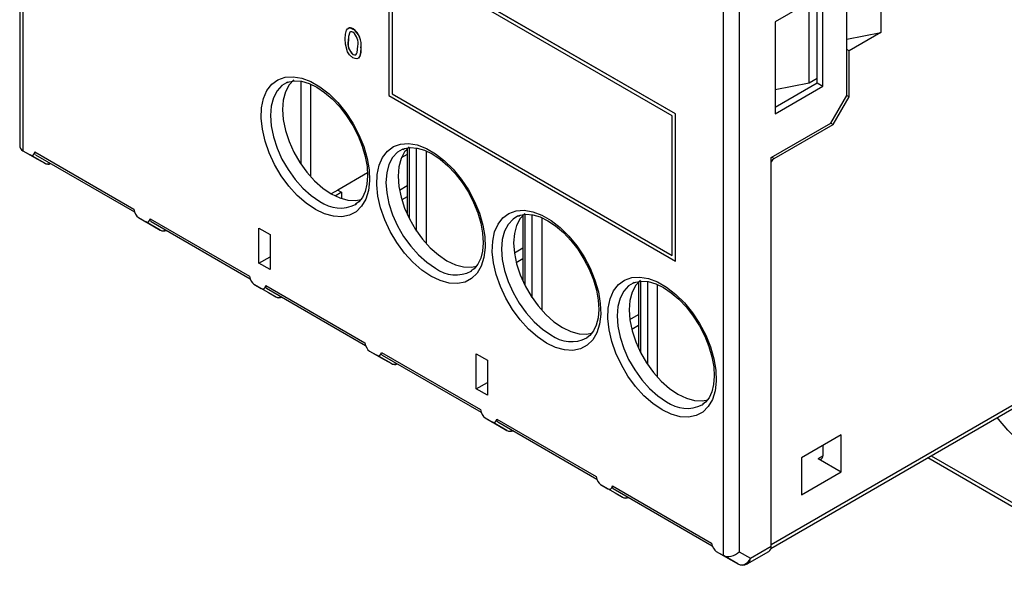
# Model space of a CAD drawing. Header units: millimetres. Extents: x 0 to 419, y 0 to 324.
# Tile 9 of 15: x 260 to 303, y 191 to 217. Entities that reach past the tile are written whole.
import ezdxf

# ---------------------------------------------------------------- set-up
doc = ezdxf.new("R2010")
doc.units = ezdxf.units.MM
doc.header["$LTSCALE"] = 1.5

msp = doc.modelspace()

# ---------------------------------------------------------------- linework, layer by layer
for p, q in [((290.971, 192.972), (290.971, 230.941)), ((291.678, 230.941), (291.678, 193.141)), ((259.712, 222.598), (259.712, 211.186)), ((259.858, 222.354), (259.858, 210.933)), ((288.843, 212.564), (276.115, 219.912)), ((276.115, 219.912), (276.115, 213.38)), ((288.85, 212.568), (276.122, 219.916)), ((288.701, 212.483), (276.256, 219.667)), ((276.256, 219.667), (276.256, 213.461)), ((276.263, 219.663), (276.263, 213.465)), ((296.451, 213.385), (296.451, 219.509)), ((297.972, 218.631), (297.972, 216.181)), ((295.391, 217.876), (293.269, 216.651)), ((295.391, 213.793), (295.391, 217.876)), ((295.143, 214.14), (295.143, 217.406)), ((294.79, 213.936), (294.79, 217.202)), ((293.269, 216.651), (293.269, 212.568)), ((274.386, 216.196), (274.371, 216.189)), ((274.371, 216.189), (274.378, 216.193)), ((274.518, 216.335), (274.525, 216.34)), ((296.451, 215.889), (297.972, 216.181)), ((297.972, 216.181), (296.557, 215.365)), ((274.308, 215.819), (274.315, 215.823)), ((274.518, 215.206), (274.525, 215.21)), ((274.867, 215.496), (274.874, 215.5)), ((296.557, 215.365), (296.451, 215.426)), ((296.557, 213.323), (296.557, 215.365)), ((271.602, 213.97), (271.562, 213.952)), ((272.212, 210.33), (272.212, 214.019)), ((293.269, 212.862), (295.137, 213.94)), ((294.79, 213.936), (293.269, 213.643)), ((295.143, 214.14), (294.79, 213.936)), ((295.137, 213.94), (295.137, 214.136)), ((295.137, 213.94), (295.391, 213.793)), ((272.636, 213.887), (272.636, 209.783)), ((276.256, 213.461), (276.263, 213.465)), ((276.256, 213.461), (288.701, 206.277)), ((276.263, 213.465), (288.701, 206.285)), ((293.269, 212.568), (295.391, 213.793)), ((276.115, 213.38), (288.843, 206.032)), ((295.744, 212.16), (296.451, 213.385)), ((295.85, 212.099), (296.557, 213.323)), ((296.451, 213.385), (296.557, 213.323)), ((288.701, 206.277), (288.701, 212.483)), ((288.843, 212.564), (288.85, 212.568)), ((288.843, 206.032), (288.843, 212.564)), ((288.85, 206.036), (288.85, 212.568)), ((293.093, 210.629), (295.744, 212.16)), ((295.744, 212.16), (295.85, 212.099)), ((293.234, 210.588), (295.85, 212.099)), ((259.858, 210.933), (260.177, 210.749)), ((259.858, 210.933), (260.503, 210.56)), ((260.38, 210.877), (264.782, 208.335)), ((276.735, 211.007), (276.696, 210.988)), ((276.932, 210.976), (276.836, 210.921)), ((276.932, 211.032), (276.932, 208.104)), ((277.02, 211.07), (277.02, 207.922)), ((277.345, 207.367), (277.345, 211.056)), ((277.77, 210.923), (277.77, 206.819)), ((260.822, 210.376), (260.177, 210.749)), ((260.412, 210.756), (264.813, 208.216)), ((260.503, 210.56), (260.822, 210.376)), ((276.932, 210.772), (276.666, 210.618)), ((293.093, 193.38), (293.093, 210.629)), ((293.128, 210.649), (293.234, 210.588)), ((275.161, 209.954), (273.838, 209.19)), ((273.838, 209.19), (273.546, 209.021)), ((274.015, 209.088), (273.73, 208.923)), ((273.838, 209.19), (274.015, 209.088)), ((274.015, 209.088), (274.015, 208.807)), ((276.583, 209.182), (276.932, 209.384)), ((276.932, 208.894), (276.687, 208.753)), ((274.635, 208.553), (274.667, 208.574)), ((264.985, 207.973), (265.31, 207.785)), ((264.985, 207.973), (265.63, 207.601)), ((265.955, 207.413), (265.31, 207.785)), ((265.513, 207.913), (269.916, 205.372)), ((265.546, 207.793), (269.947, 205.252)), ((281.869, 208.043), (281.829, 208.025)), ((282.066, 208.069), (282.066, 205.14)), ((282.154, 208.107), (282.154, 204.958)), ((282.479, 204.403), (282.479, 208.092)), ((282.903, 207.96), (282.903, 203.856)), ((265.63, 207.601), (265.955, 207.413)), ((270.338, 207.496), (270.833, 207.21)), ((270.338, 205.944), (270.338, 207.496)), ((270.833, 207.21), (270.833, 205.659)), ((281.686, 206.406), (282.066, 206.625)), ((270.338, 205.944), (270.833, 206.23)), ((282.066, 206.135), (281.772, 205.965)), ((288.843, 206.032), (288.85, 206.036)), ((270.833, 205.659), (270.338, 205.944)), ((279.768, 205.589), (279.8, 205.611)), ((287.287, 205.143), (287.287, 201.995)), ((270.119, 205.009), (270.444, 204.822)), ((270.119, 205.009), (270.764, 204.637)), ((271.089, 204.449), (270.444, 204.822)), ((270.647, 204.95), (275.049, 202.408)), ((270.68, 204.829), (275.08, 202.289)), ((287.002, 205.079), (286.963, 205.061)), ((287.199, 205.105), (287.199, 202.177)), ((287.612, 201.44), (287.612, 205.128)), ((288.037, 204.996), (288.037, 200.892)), ((270.764, 204.637), (271.089, 204.449)), ((286.82, 203.442), (287.199, 203.661)), ((293.093, 193.461), (310.346, 203.422)), ((287.199, 203.171), (286.906, 203.002)), ((293.082, 193.286), (310.242, 203.193)), ((284.902, 202.626), (284.934, 202.647)), ((275.252, 202.046), (275.577, 201.858)), ((275.252, 202.046), (275.897, 201.673)), ((276.222, 201.486), (275.577, 201.858)), ((275.78, 201.986), (280.183, 199.444)), ((275.813, 201.866), (280.214, 199.325)), ((275.897, 201.673), (276.222, 201.486)), ((279.997, 201.92), (280.492, 201.634)), ((279.997, 200.368), (279.997, 201.92)), ((280.492, 201.634), (280.492, 200.083)), ((279.997, 200.368), (280.492, 200.654)), ((280.492, 200.083), (279.997, 200.368)), ((290.035, 199.662), (290.068, 199.683)), ((280.386, 199.082), (280.711, 198.895)), ((280.386, 199.082), (281.031, 198.71)), ((280.914, 199.022), (285.317, 196.481)), ((281.356, 198.522), (280.711, 198.895)), ((280.947, 198.902), (285.347, 196.362)), ((281.031, 198.71), (281.356, 198.522)), ((296.204, 198.32), (294.436, 197.299)), ((296.204, 196.687), (296.204, 198.32)), ((295.391, 197.85), (295.391, 197.401)), ((294.436, 197.299), (294.436, 195.666)), ((295.178, 197.278), (295.391, 197.401)), ((295.178, 197.278), (296.204, 196.687)), ((300.057, 197.313), (310.252, 191.428)), ((300.204, 197.397), (310.148, 191.657)), ((294.436, 195.666), (296.204, 196.687)), ((285.519, 196.119), (285.845, 195.931)), ((285.519, 196.119), (286.164, 195.746)), ((286.048, 196.059), (290.45, 193.517)), ((286.49, 195.559), (285.845, 195.931)), ((286.08, 195.938), (290.481, 193.398)), ((286.164, 195.746), (286.49, 195.559)), ((292.178, 192.852), (293.093, 193.38)), ((290.653, 193.155), (290.971, 192.972)), ((290.653, 193.155), (291.298, 192.783)), ((291.616, 192.599), (290.971, 192.972)), ((291.678, 193.141), (292.178, 192.852)), ((292.033, 192.599), (292.989, 193.151)), ((291.298, 192.783), (291.616, 192.599))]:
    msp.add_line(p, q)
at = {"flags": 128}
for points in [[(274.169, 215.899), (274.18, 216.106), (274.227, 216.285), (274.274, 216.349), (274.342, 216.383), (274.426, 216.376), (274.518, 216.335)], [(274.371, 216.189), (274.316, 215.998), (274.308, 215.819)], [(274.378, 216.193), (274.323, 216.002), (274.315, 215.823)], [(274.275, 215.323), (274.183, 215.655), (274.169, 215.899)], [(274.518, 215.061), (274.369, 215.183), (274.275, 215.323)], [(274.518, 215.206), (274.583, 215.183), (274.638, 215.193), (274.679, 215.229), (274.702, 215.287), (274.727, 215.577)], [(274.867, 215.496), (274.856, 215.29), (274.809, 215.111), (274.762, 215.047), (274.694, 215.014), (274.609, 215.02), (274.518, 215.061)], [(274.525, 215.21), (274.59, 215.187), (274.645, 215.197), (274.67, 215.219)], [(274.874, 215.5), (274.863, 215.294), (274.816, 215.115), (274.769, 215.051), (274.767, 215.05)], [(272.848, 208.327), (272.441, 208.602), (272.045, 208.949), (271.673, 209.359), (271.335, 209.818), (271.039, 210.315), (270.796, 210.835), (270.613, 211.362), (270.493, 211.883), (270.441, 212.381), (270.458, 212.842), (270.544, 213.254), (270.697, 213.604), (270.911, 213.882), (271.181, 214.08), (271.499, 214.193), (271.856, 214.217), (272.241, 214.152), (272.644, 213.999), (273.052, 213.763), (273.455, 213.451), (273.84, 213.072), (274.197, 212.635), (274.515, 212.155), (274.785, 211.645), (274.999, 211.12), (275.152, 210.594), (275.238, 210.083), (275.255, 209.602), (275.203, 209.164), (275.084, 208.781), (274.9, 208.466), (274.657, 208.227), (274.362, 208.071), (274.023, 208.002), (273.651, 208.023), (273.255, 208.132), (272.848, 208.327)], [(271.562, 213.952), (271.364, 213.827), (271.144, 213.592), (270.982, 213.284), (270.883, 212.914), (270.85, 212.493), (270.883, 212.033), (270.982, 211.548), (271.144, 211.054), (271.364, 210.565), (271.635, 210.096), (271.948, 209.661), (272.296, 209.274), (272.666, 208.945), (273.047, 208.687)], [(271.887, 214.077), (271.679, 213.851), (271.519, 213.548), (271.422, 213.184), (271.389, 212.768), (271.422, 212.315), (271.519, 211.837), (271.679, 211.35), (271.896, 210.867), (272.163, 210.405), (272.472, 209.976), (272.814, 209.594), (273.179, 209.271), (273.555, 209.016), (273.931, 208.837), (274.296, 208.739), (274.638, 208.726), (274.885, 208.775)], [(271.599, 213.959), (271.678, 213.998), (271.929, 214.041), (272.237, 214.017), (272.565, 213.921), (272.907, 213.756), (273.255, 213.523), (273.599, 213.229), (273.929, 212.88), (274.236, 212.485), (274.51, 212.055), (274.744, 211.601), (274.93, 211.137), (275.065, 210.676), (275.145, 210.232), (275.169, 209.817), (275.14, 209.444), (275.06, 209.123), (274.936, 208.862), (274.774, 208.661), (274.637, 208.564)], [(260.414, 210.759), (260.386, 210.78), (260.373, 210.819), (260.38, 210.877)], [(277.982, 205.364), (277.574, 205.639), (277.179, 205.986), (276.807, 206.395), (276.468, 206.855), (276.173, 207.352), (275.93, 207.871), (275.746, 208.399), (275.626, 208.919), (275.575, 209.417), (275.592, 209.879), (275.678, 210.29), (275.83, 210.64), (276.045, 210.918), (276.315, 211.117), (276.633, 211.23), (276.989, 211.254), (277.375, 211.189), (277.777, 211.036), (278.186, 210.8), (278.589, 210.488), (278.974, 210.108), (279.331, 209.672), (279.649, 209.192), (279.919, 208.682), (280.133, 208.156), (280.285, 207.631), (280.371, 207.12), (280.389, 206.638), (280.337, 206.2), (280.217, 205.818), (280.033, 205.503), (279.79, 205.264), (279.495, 205.107), (279.157, 205.039), (278.784, 205.059), (278.389, 205.169), (277.982, 205.364)], [(276.696, 210.988), (276.497, 210.864), (276.278, 210.628), (276.116, 210.321), (276.017, 209.951), (275.983, 209.529), (276.017, 209.069), (276.116, 208.585), (276.278, 208.091), (276.497, 207.601), (276.768, 207.132), (277.082, 206.697), (277.429, 206.31), (277.799, 205.982), (278.181, 205.723)], [(277.021, 211.113), (276.813, 210.888), (276.653, 210.585), (276.555, 210.22), (276.522, 209.805), (276.555, 209.351), (276.653, 208.874), (276.813, 208.386), (277.029, 207.904), (277.296, 207.441), (277.606, 207.013), (277.948, 206.631), (278.313, 206.307), (278.689, 206.052), (279.065, 205.873), (279.43, 205.775), (279.772, 205.762), (280.019, 205.811)], [(276.732, 210.995), (276.812, 211.034), (277.062, 211.077), (277.371, 211.054), (277.699, 210.958), (278.041, 210.792), (278.389, 210.56), (278.733, 210.266), (279.063, 209.917), (279.369, 209.522), (279.644, 209.091), (279.877, 208.638), (280.064, 208.174), (280.199, 207.712), (280.279, 207.268), (280.303, 206.853), (280.273, 206.481), (280.193, 206.16), (280.07, 205.898), (279.908, 205.697), (279.771, 205.601)], [(283.115, 202.4), (282.708, 202.675), (282.313, 203.022), (281.94, 203.432), (281.602, 203.891), (281.307, 204.388), (281.064, 204.908), (280.88, 205.435), (280.76, 205.956), (280.708, 206.454), (280.725, 206.915), (280.812, 207.327), (280.964, 207.677), (281.178, 207.955), (281.448, 208.153), (281.766, 208.266), (282.123, 208.29), (282.508, 208.225), (282.911, 208.072), (283.32, 207.836), (283.722, 207.524), (284.108, 207.144), (284.464, 206.708), (284.782, 206.228), (285.052, 205.718), (285.267, 205.193), (285.419, 204.667), (285.505, 204.156), (285.522, 203.674), (285.47, 203.236), (285.351, 202.854), (285.167, 202.539), (284.924, 202.3), (284.629, 202.144), (284.29, 202.075), (283.918, 202.096), (283.522, 202.205), (283.115, 202.4)], [(265.548, 207.795), (265.519, 207.816), (265.507, 207.855), (265.513, 207.913)], [(281.829, 208.025), (281.631, 207.9), (281.411, 207.665), (281.249, 207.357), (281.15, 206.987), (281.117, 206.566), (281.15, 206.106), (281.249, 205.621), (281.411, 205.127), (281.631, 204.638), (281.902, 204.169), (282.216, 203.734), (282.563, 203.346), (282.933, 203.018), (283.314, 202.76)], [(282.154, 208.15), (281.946, 207.924), (281.787, 207.621), (281.689, 207.256), (281.656, 206.841), (281.689, 206.388), (281.787, 205.91), (281.946, 205.423), (282.163, 204.94), (282.43, 204.478), (282.739, 204.049), (283.081, 203.667), (283.446, 203.344), (283.822, 203.089), (284.199, 202.909), (284.563, 202.812), (284.906, 202.798), (285.152, 202.848)], [(281.866, 208.032), (281.945, 208.071), (282.196, 208.114), (282.504, 208.09), (282.833, 207.994), (283.174, 207.829), (283.522, 207.596), (283.866, 207.302), (284.196, 206.953), (284.503, 206.558), (284.777, 206.128), (285.011, 205.674), (285.198, 205.21), (285.332, 204.749), (285.412, 204.304), (285.437, 203.89), (285.407, 203.517), (285.327, 203.196), (285.204, 202.935), (285.041, 202.734), (284.904, 202.637)], [(288.249, 199.436), (287.842, 199.712), (287.446, 200.059), (287.074, 200.468), (286.735, 200.928), (286.44, 201.425), (286.197, 201.944), (286.013, 202.472), (285.894, 202.992), (285.842, 203.49), (285.859, 203.952), (285.945, 204.363), (286.098, 204.713), (286.312, 204.991), (286.582, 205.19), (286.9, 205.302), (287.256, 205.327), (287.642, 205.261), (288.045, 205.109), (288.453, 204.873), (288.856, 204.56), (289.241, 204.181), (289.598, 203.745), (289.916, 203.265), (290.186, 202.755), (290.4, 202.229), (290.552, 201.703), (290.639, 201.192), (290.656, 200.711), (290.604, 200.273), (290.484, 199.891), (290.3, 199.576), (290.057, 199.336), (289.762, 199.18), (289.424, 199.111), (289.051, 199.132), (288.656, 199.241), (288.249, 199.436)], [(287.288, 205.186), (287.08, 204.961), (286.92, 204.658), (286.822, 204.293), (286.789, 203.877), (286.822, 203.424), (286.92, 202.946), (287.08, 202.459), (287.296, 201.977), (287.563, 201.514), (287.873, 201.086), (288.215, 200.704), (288.58, 200.38), (288.956, 200.125), (289.332, 199.946), (289.697, 199.848), (290.039, 199.835), (290.286, 199.884)], [(286.999, 205.068), (287.079, 205.107), (287.329, 205.15), (287.638, 205.127), (287.966, 205.031), (288.308, 204.865), (288.656, 204.633), (289, 204.339), (289.33, 203.99), (289.637, 203.595), (289.911, 203.164), (290.145, 202.711), (290.331, 202.246), (290.466, 201.785), (290.546, 201.341), (290.57, 200.926), (290.54, 200.553), (290.461, 200.233), (290.337, 199.971), (290.175, 199.77), (290.038, 199.674)], [(270.681, 204.832), (270.653, 204.852), (270.641, 204.892), (270.647, 204.95)], [(286.963, 205.061), (286.765, 204.937), (286.545, 204.701), (286.383, 204.394), (286.284, 204.024), (286.25, 203.602), (286.284, 203.142), (286.383, 202.658), (286.545, 202.163), (286.765, 201.674), (287.035, 201.205), (287.349, 200.77), (287.696, 200.383), (288.066, 200.055), (288.448, 199.796)], [(275.815, 201.868), (275.787, 201.889), (275.774, 201.928), (275.78, 201.986)], [(307.565, 201.647), (307.659, 201.412), (307.858, 200.808), (307.992, 200.213), (308.06, 199.64), (308.06, 199.1), (307.992, 198.605), (307.858, 198.165), (307.659, 197.791), (307.401, 197.49), (307.089, 197.268), (306.73, 197.13), (306.33, 197.079), (305.9, 197.116), (305.448, 197.241), (304.983, 197.45), (304.516, 197.739), (304.056, 198.103), (303.613, 198.533), (303.197, 199.02), (303.141, 199.093)], [(280.948, 198.905), (280.92, 198.925), (280.908, 198.965), (280.914, 199.022)], [(286.082, 195.941), (286.054, 195.962), (286.041, 196.001), (286.048, 196.059)]]:
    msp.add_lwpolyline(points, dxfattribs=at)
for centre, radius, start, end in [((274.394, 216.186), 0.201, 49.5307, 123.6784), ((274.45, 216.117), 0.0995, 48.5024, 117.574), ((274.139, 215.718), 0.605, 346.5265, 51.4238), ((274.027, 215.639), 0.853, 350.3744, 54.8102), ((274.034, 215.643), 0.853, 350.3744, 54.8102), ((274.899, 215.679), 0.607, 166.6479, 231.0976), ((274.906, 215.683), 0.607, 166.6479, 231.0976), ((293.46, 210.225), 0.428, 121.8793, 149.1635), ((260.931, 210.584), 0.235, 242.1153, 302.0059), ((260.972, 210.636), 0.3, 240.0027, 294.1688), ((273.948, 209.895), 1.508, 233.2962, 297.0805), ((266.065, 207.62), 0.235, 242.1153, 302.0059), ((266.105, 207.673), 0.3, 240.0027, 294.1688), ((279.082, 206.932), 1.508, 233.2962, 297.0805), ((271.199, 204.657), 0.235, 242.1153, 302.0059), ((271.239, 204.709), 0.3, 240.0027, 294.1688), ((284.215, 203.968), 1.508, 233.2962, 297.0805), ((276.332, 201.693), 0.235, 242.1153, 302.0059), ((276.372, 201.745), 0.3, 240.0027, 294.1688), ((289.349, 201.005), 1.508, 233.2962, 297.0805), ((281.466, 198.73), 0.235, 242.1153, 302.0059), ((281.506, 198.782), 0.3, 240.0027, 294.1688), ((295.261, 197.38), 0.131, 230.7967, 9.214), ((286.599, 195.766), 0.235, 242.1153, 302.0059), ((286.64, 195.818), 0.3, 240.0027, 294.1688), ((292.855, 193.349), 0.24, 304.0564, 7.2558), ((291.819, 192.927), 0.386, 238.2303, 303.4192)]:
    msp.add_arc(centre, radius, start, end)
for centre, major_axis, ratio, start_param, end_param in [((260.212, 211.306), (0.462, 0.267), 0.7174, 2.748951, 3.534349), ((260.177, 211.095), (-0.098, 0.364), 0.517638, 2.664011, 3.937556), ((264.985, 208.319), (-0.098, 0.364), 0.517638, 1.390466, 2.664011), ((265.31, 208.132), (-0.098, 0.364), 0.517638, 2.664011, 3.937556), ((270.119, 205.356), (-0.098, 0.364), 0.517638, 1.390466, 2.664011), ((270.444, 205.168), (-0.098, 0.364), 0.517638, 2.664011, 3.937556), ((275.252, 202.392), (-0.098, 0.364), 0.517638, 1.390466, 2.664011), ((275.577, 202.205), (-0.098, 0.364), 0.517638, 2.664011, 3.937556), ((280.386, 199.429), (-0.098, 0.364), 0.517638, 1.390466, 2.664011), ((280.711, 199.241), (-0.098, 0.364), 0.517638, 2.664011, 3.937556), ((285.519, 196.465), (-0.098, 0.364), 0.517638, 1.390466, 2.664011), ((285.845, 196.277), (-0.098, 0.364), 0.517638, 2.664011, 3.937556), ((290.653, 193.502), (-0.098, 0.364), 0.517638, 1.390466, 2.664011), ((291.325, 193.345), (0.462, 0.267), 0.7174, 3.534349, 5.105146), ((291.825, 193.056), (0.129, 0.49), 0.795699, 2.92775, 4.498546), ((291.825, 193.056), (-0.174, 0.473), 0.6621, 3.257856, 4.040829)]:
    msp.add_ellipse(centre, major_axis=major_axis, ratio=ratio, start_param=start_param, end_param=end_param)

doc.saveas('drawing.dxf')
